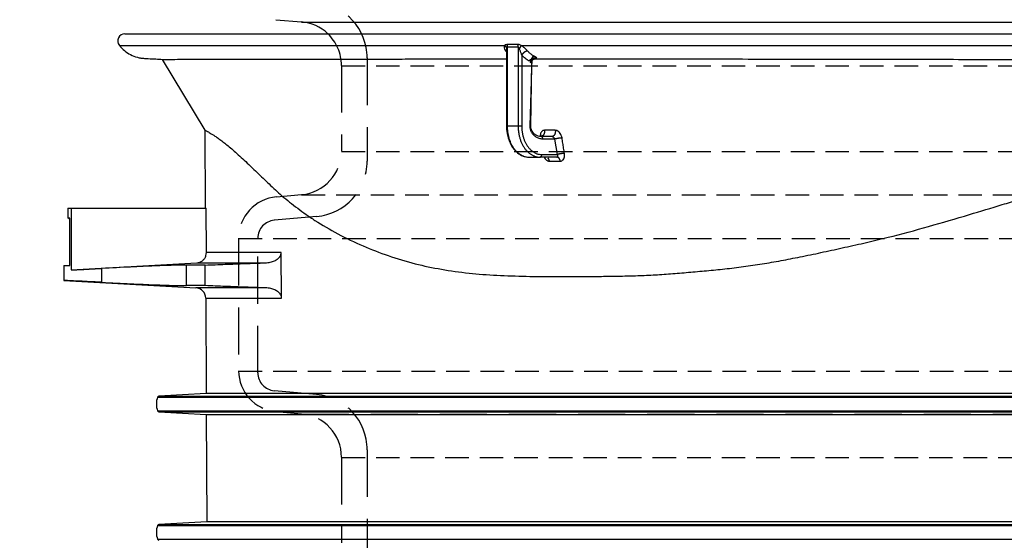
# Model space of a CAD drawing. Header units: millimetres. Extents: x -300186 to 535164, y -28581 to 763383.
# Tile 58 of 256: x 3524 to 3681, y 112496 to 112579. Entities that reach past the tile are written whole.
import ezdxf

# ---------------------------------------------------------------- set-up
doc = ezdxf.new("R2010")
doc.units = ezdxf.units.MM
doc.header["$LTSCALE"] = 10
doc.header["$PDSIZE"] = -4
doc.linetypes.add('HIDDEN1', pattern=[1.1, 0.75, -0.35])
doc.layers.add('CIENKA', color=1, linetype='Continuous')
doc.layers.add('tenká', color=6, linetype='Continuous', lineweight=9)
doc.styles.add('laplan N', font='txt')
doc.styles.add('pivovarska', font='txt')
doc.dimstyles.new('pivovarska_100', dxfattribs={"dimscale": 100, "dimtxt": 2, "dimasz": 1.5, "dimexe": 2, "dimexo": 0, "dimgap": 1, "dimtad": 1, "dimdec": 0, "dimzin": 1, "dimtxsty": 'pivovarska', "dimblk": 'OBLIQUE', "dimcen": 2, "dimclrd": 256, "dimclre": 256, "dimclrt": 256, "dimadec": 0, "dimazin": 0, "dimtfac": 1, "dimtdec": 0, "dimtmove": 1, "dimatfit": 0, "dimfxl": 3, "dimfxlon": 1, "dimlwd": 13, "dimlwe": 13, "dimarcsym": 0})

# ---------------------------------------------------------------- blocks, each defined once
blk = doc.blocks.new('_OBLIQUE')
at = {"color": 0, "linetype": 'ByBlock'}
blk.add_line((-0.5, -0.5), (0.5, 0.5), dxfattribs=at)
blk = doc.blocks.new('*D1080')
at = {"layer": 'Defpoints', "color": 0, "transparency": 16777216}
for p in [(3463.65, 113156.82), (3559.23, 113156.82), (3570.24, 112408.78)]:
    blk.add_point(p, dxfattribs=at)
at = {"layer": 'tenká', "lineweight": 13, "ltscale": 2, "transparency": 16777216}
for p, q in [((3478.65, 113156.82), (3453.65, 113156.82)), ((3463.65, 112408.78), (3463.65, 113156.82)), ((3478.65, 112408.78), (3453.65, 112408.78))]:
    blk.add_line(p, q, dxfattribs=at)
at = {"layer": 'tenká', "lineweight": 13, "transparency": 16777216, "xscale": 7.5, "yscale": 7.5, "zscale": 7.5}
for p, rotation in [((3463.65, 113156.82), 90), ((3463.65, 112408.78), 270)]:
    blk.add_blockref('_OBLIQUE', p, dxfattribs=dict(at, rotation=rotation))
at = {"layer": 'tenká', "transparency": 16777216, "insert": (3453.55, 112782.8), "char_height": 10, "attachment_point": 5, "rotation": 90, "style": 'laplan N'}
blk.add_mtext('H3', dxfattribs=at)

msp = doc.modelspace()

# ---------------------------------------------------------------- linework, layer by layer
at = {"color": 7, "linetype": 'Continuous'}
msp.add_line((3565.17, 112578.712), (3569.247, 112578.356), dxfattribs=at)
at = {"linetype": 'Continuous'}
for p, q in [((3569.247, 112578.3), (3753.932, 112578.3)), ((3541.154, 112576.48), (3753.932, 112576.48)), ((3540.256, 112574.624), (3601.522, 112574.624)), ((3604.17, 112574.624), (3753.932, 112574.624)), ((3601.851, 112573.91), (3601.851, 112561.755)), ((3601.971, 112574.391), (3601.971, 112561.755)), ((3603.707, 112574.391), (3603.707, 112561.755)), ((3604.285, 112573.083), (3604.285, 112561.755)), ((3547.088, 112572.405), (3553.854, 112561.145)), ((3605.611, 112561.755), (3605.948, 112572.645)), ((3605.731, 112561.755), (3605.9, 112571.825)), ((3553.854, 112561.145), (3553.919, 112548.748)), ((3601.851, 112561.755), (3601.971, 112561.755)), ((3603.707, 112561.755), (3601.971, 112561.755)), ((3604.285, 112561.755), (3603.707, 112561.755)), ((3609.055, 112560.119), (3607.367, 112560.119)), ((3609.555, 112559.71), (3607.657, 112559.71)), ((3609.955, 112557.256), (3609.555, 112559.71)), ((3607.467, 112557.256), (3609.955, 112557.256)), ((3605.442, 112556.847), (3607.177, 112556.847)), ((3609.855, 112556.847), (3607.177, 112556.847)), ((3532.053, 112548.748), (3532.599, 112548.748)), ((3532.053, 112548.748), (3532.053, 112547.112)), ((3532.599, 112548.748), (3554.07, 112548.748)), ((3532.599, 112548.748), (3532.599, 112538.89)), ((3554.107, 112541.665), (3554.07, 112548.748)), ((3532.148, 112547.112), (3532.053, 112547.112)), ((3532.351, 112547.112), (3532.148, 112547.112)), ((3532.148, 112547.112), (3532.351, 112546.914)), ((3532.352, 112539.586), (3532.351, 112547.112)), ((3566.01, 112541.665), (3554.107, 112541.665)), ((3566.074, 112534.412), (3566.01, 112541.665)), ((3532.599, 112538.89), (3552.563, 112540.023)), ((3552.563, 112540.023), (3563.472, 112540.023)), ((3531.419, 112539.586), (3531.416, 112537.231)), ((3531.419, 112539.586), (3532.352, 112539.586)), ((3537.432, 112539.136), (3537.432, 112536.926)), ((3553.911, 112539.667), (3550.95, 112539.667)), ((3550.95, 112536.395), (3550.95, 112539.667)), ((3553.911, 112536.395), (3553.911, 112539.667)), ((3531.416, 112537.231), (3552.451, 112536.037)), ((3553.911, 112536.395), (3550.95, 112536.395)), ((3563.534, 112536.037), (3552.451, 112536.037)), ((3553.994, 112534.412), (3554.073, 112519.257)), ((3553.994, 112534.412), (3566.074, 112534.412)), ((3546.33, 112518.666), (3685.596, 112518.666)), ((3554.073, 112519.257), (3546.547, 112518.83)), ((3546.547, 112518.83), (3753.932, 112518.83)), ((3753.932, 112519.257), (3554.073, 112519.257)), ((3546.33, 112516.493), (3753.932, 112516.493)), ((3546.547, 112516.33), (3753.932, 112516.33)), ((3546.547, 112516.33), (3554.091, 112515.901)), ((3554.091, 112515.901), (3753.932, 112515.901)), ((3554.091, 112515.901), (3554.181, 112498.811)), ((3546.33, 112498.214), (3753.932, 112498.214)), ((3554.181, 112498.811), (3546.547, 112498.378)), ((3546.547, 112498.378), (3753.932, 112498.378)), ((3753.932, 112498.811), (3554.181, 112498.811)), ((3546.33, 112496.042), (3753.932, 112496.042))]:
    msp.add_line(p, q, dxfattribs=at)
for points in [[(3601.522, 112574.624), (3601.54, 112574.611, -0.0058717), (3601.557, 112574.598, -0.0058238), (3601.575, 112574.585, -0.0058375), (3601.592, 112574.571, -0.0059504), (3601.608, 112574.556, -0.0060327), (3601.625, 112574.542, -0.0061007), (3601.64, 112574.527, -0.0061678), (3601.656, 112574.511, -0.0062501), (3601.671, 112574.495, -0.0063259), (3601.686, 112574.479, -0.0064059), (3601.7, 112574.463, -0.0064813), (3601.714, 112574.446, -0.0065582), (3601.727, 112574.429, -0.0066412), (3601.739, 112574.412, -0.006731), (3601.752, 112574.394, -0.0067952), (3601.763, 112574.376, -0.0068326), (3601.774, 112574.358, -0.0069666), (3601.785, 112574.34, -0.0071738), (3601.794, 112574.322, -0.0070627), (3601.804, 112574.303, -0.0066834), (3601.812, 112574.285, -0.0074034), (3601.82, 112574.266, -0.0088446), (3601.828, 112574.247, -0.0068797), (3601.834, 112574.228, -0.0025777), (3601.84, 112574.212, -0.0096199), (3601.846, 112574.191, -0.0167805), (3601.853, 112574.158, -0.0084677), (3601.862, 112574.116, -0.0045697)], [(3601.903, 112574.784), (3601.907, 112574.772, -0.0033328), (3601.912, 112574.76, -0.0032902), (3601.916, 112574.748, -0.0032593), (3601.92, 112574.736, -0.0032498), (3601.924, 112574.723, -0.0032329), (3601.927, 112574.711, -0.0032146), (3601.931, 112574.698, -0.0031952), (3601.935, 112574.685, -0.0031799), (3601.938, 112574.673, -0.0031628), (3601.941, 112574.66, -0.003148), (3601.944, 112574.647, -0.0031309), (3601.947, 112574.634, -0.003115), (3601.95, 112574.62, -0.0031019), (3601.952, 112574.607, -0.0030935), (3601.955, 112574.594, -0.0030718), (3601.957, 112574.58, -0.0030407), (3601.959, 112574.567, -0.0030533), (3601.961, 112574.554, -0.0031009), (3601.963, 112574.54, -0.003003), (3601.964, 112574.527, -0.0027979), (3601.966, 112574.513, -0.0030703), (3601.967, 112574.499, -0.003635), (3601.968, 112574.485, -0.0027628), (3601.969, 112574.472, -0.0009764), (3601.97, 112574.46, -0.0038563), (3601.97, 112574.445, -0.0065974), (3601.971, 112574.422, -0.0032354), (3601.971, 112574.391, -0.0017197)], [(3604.17, 112574.624), (3604.166, 112574.611, -0.0035961), (3604.161, 112574.598, -0.0033143), (3604.156, 112574.585, -0.0030895), (3604.15, 112574.571, -0.002944), (3604.145, 112574.556, -0.002788), (3604.138, 112574.542, -0.0026468), (3604.132, 112574.527, -0.0025113), (3604.125, 112574.511, -0.0023994), (3604.118, 112574.495, -0.002289), (3604.11, 112574.479, -0.0021944), (3604.102, 112574.463, -0.0021013), (3604.094, 112574.446, -0.0020208), (3604.085, 112574.429, -0.0019446), (3604.076, 112574.412, -0.0018801), (3604.067, 112574.394, -0.0018106), (3604.058, 112574.376, -0.0017435), (3604.048, 112574.358, -0.0017027), (3604.038, 112574.34, -0.0016843), (3604.028, 112574.322, -0.0015932), (3604.018, 112574.303, -0.0014563), (3604.007, 112574.285, -0.0015591), (3603.996, 112574.266, -0.0017962), (3603.985, 112574.247, -0.0013481), (3603.974, 112574.228, -0.000496), (3603.964, 112574.212, -0.0018214), (3603.951, 112574.191, -0.0030244), (3603.931, 112574.158, -0.0014691), (3603.904, 112574.116, -0.0007803)], [(3601.755, 112573.725), (3601.759, 112573.725, -0.001614), (3601.762, 112573.725, -0.0016129), (3601.765, 112573.725, -0.0016219), (3601.769, 112573.725, -0.0016424), (3601.772, 112573.725, -0.0016589), (3601.775, 112573.725, -0.0016742), (3601.778, 112573.725, -0.0016892), (3601.782, 112573.724, -0.0017062), (3601.785, 112573.724, -0.0017221), (3601.788, 112573.724, -0.0017393), (3601.791, 112573.724, -0.0017549), (3601.795, 112573.723, -0.0017713), (3601.798, 112573.723, -0.001789), (3601.801, 112573.723, -0.00181), (3601.804, 112573.723, -0.0018219), (3601.808, 112573.722, -0.0018281), (3601.811, 112573.722, -0.0018615), (3601.814, 112573.721, -0.0019193), (3601.817, 112573.721, -0.0018802), (3601.82, 112573.72, -0.0017688), (3601.823, 112573.72, -0.001975), (3601.827, 112573.719, -0.0023872), (3601.83, 112573.719, -0.00182), (3601.833, 112573.718, -0.0006068), (3601.836, 112573.718, -0.0026147), (3601.839, 112573.717, -0.0045812), (3601.844, 112573.716, -0.0022563), (3601.851, 112573.714, -0.0011958)], [(3605.218, 112573.725), (3605.19, 112573.724, 0.0136305), (3605.161, 112573.722, 0.0121999), (3605.13, 112573.718, 0.0113435), (3605.099, 112573.712, 0.0111906), (3605.066, 112573.705, 0.0107796), (3605.032, 112573.696, 0.010359), (3604.998, 112573.685, 0.0099179), (3604.962, 112573.672, 0.0096176), (3604.926, 112573.658, 0.0092675), (3604.89, 112573.642, 0.008999), (3604.853, 112573.624, 0.0087084), (3604.816, 112573.604, 0.0084874), (3604.779, 112573.583, 0.0082669), (3604.742, 112573.56, 0.0081032), (3604.706, 112573.536, 0.0079216), (3604.67, 112573.51, 0.0077528), (3604.634, 112573.483, 0.0076915), (3604.599, 112573.455, 0.0077163), (3604.566, 112573.426, 0.0074834), (3604.533, 112573.396, 0.0070274), (3604.502, 112573.366, 0.0075835), (3604.471, 112573.334, 0.008786), (3604.442, 112573.302, 0.007005), (3604.415, 112573.271, 0.0030769), (3604.392, 112573.243, 0.0093573), (3604.365, 112573.208, 0.0162813), (3604.329, 112573.154, 0.0087297), (3604.285, 112573.083, 0.0049216)], [(3606.654, 112572.639), (3606.627, 112572.642, 0.0083756), (3606.6, 112572.644, 0.0082354), (3606.572, 112572.645, 0.0081864), (3606.545, 112572.645, 0.0083038), (3606.517, 112572.645, 0.0083605), (3606.489, 112572.643, 0.0083882), (3606.461, 112572.641, 0.0084065), (3606.434, 112572.637, 0.0084463), (3606.406, 112572.633, 0.008467), (3606.378, 112572.628, 0.008489), (3606.351, 112572.621, 0.0085002), (3606.324, 112572.614, 0.0085123), (3606.297, 112572.606, 0.0085171), (3606.27, 112572.597, 0.0085169), (3606.244, 112572.587, 0.0085143), (3606.218, 112572.576, 0.0085018), (3606.192, 112572.564, 0.0084926), (3606.167, 112572.552, 0.0084698), (3606.143, 112572.538, 0.0084513), (3606.119, 112572.524, 0.0084119), (3606.096, 112572.509, 0.0083937), (3606.073, 112572.494, 0.00836), (3606.051, 112572.478, 0.0083107), (3606.03, 112572.461, 0.0082137), (3606.009, 112572.443, 0.0082608), (3605.989, 112572.425, 0.0082652), (3605.969, 112572.407, 0.0082271), (3605.95, 112572.387, 0.0083332), (3605.932, 112572.367, 0.0083928), (3605.914, 112572.346, 0.008437), (3605.897, 112572.324, 0.0084633), (3605.881, 112572.302, 0.0085079), (3605.865, 112572.279, 0.0085412), (3605.85, 112572.255, 0.0085866), (3605.836, 112572.231, 0.008585), (3605.822, 112572.206, 0.008557), (3605.81, 112572.181, 0.0086354), (3605.798, 112572.156, 0.0088045), (3605.787, 112572.13, 0.0085752), (3605.778, 112572.104, 0.0080401), (3605.769, 112572.078, 0.0088041), (3605.761, 112572.051, 0.0103793), (3605.754, 112572.023, 0.0079866), (3605.748, 112571.997, 0.0030142), (3605.743, 112571.973, 0.0109848), (3605.739, 112571.943, 0.0187538), (3605.735, 112571.896, 0.0093212), (3605.731, 112571.835, 0.0049945)], [(3606.374, 112572.838), (3606.347, 112572.838, 0.0042783), (3606.319, 112572.837, 0.0041884), (3606.292, 112572.836, 0.0042734), (3606.265, 112572.834, 0.0046312), (3606.238, 112572.832, 0.0049495), (3606.211, 112572.829, 0.0052762), (3606.185, 112572.826, 0.0056505), (3606.159, 112572.822, 0.0061272), (3606.135, 112572.817, 0.0066651), (3606.111, 112572.812, 0.0073032), (3606.088, 112572.807, 0.0080565), (3606.067, 112572.801, 0.0089477), (3606.046, 112572.795, 0.010043), (3606.028, 112572.788, 0.0113413), (3606.01, 112572.78, 0.0129273), (3605.994, 112572.773, 0.0147282), (3605.98, 112572.765, 0.0172035), (3605.968, 112572.756, 0.020292), (3605.957, 112572.748, 0.0233254), (3605.948, 112572.739, 0.0255022), (3605.94, 112572.73, 0.0318856), (3605.935, 112572.72, 0.0424627), (3605.931, 112572.71, 0.0375758), (3605.929, 112572.701, 0.0170772), (3605.928, 112572.693, 0.0524282), (3605.929, 112572.682, 0.0834758), (3605.936, 112572.666, 0.0362506), (3605.948, 112572.645, 0.0179404)], [(3601.971, 112561.755), (3601.975, 112561.521, 0.0090556), (3601.987, 112561.284, 0.0086182), (3602.008, 112561.044, 0.0085297), (3602.037, 112560.801, 0.0089529), (3602.076, 112560.557, 0.0092167), (3602.124, 112560.313, 0.0094449), (3602.182, 112560.069, 0.0096688), (3602.25, 112559.828, 0.0099982), (3602.328, 112559.589, 0.0102982), (3602.415, 112559.355, 0.0106534), (3602.511, 112559.126, 0.0110017), (3602.617, 112558.903, 0.0113983), (3602.733, 112558.688, 0.0118139), (3602.856, 112558.481, 0.0122688), (3602.988, 112558.284, 0.0127101), (3603.127, 112558.098, 0.0131138), (3603.273, 112557.923, 0.0137032), (3603.425, 112557.76, 0.0144072), (3603.583, 112557.611, 0.0146141), (3603.745, 112557.474, 0.0142398), (3603.909, 112557.351, 0.0158849), (3604.079, 112557.241, 0.0189688), (3604.255, 112557.145, 0.0155015), (3604.422, 112557.063, 0.0068901), (3604.574, 112556.997, 0.0210464), (3604.767, 112556.94, 0.0367383), (3605.061, 112556.89, 0.019329), (3605.442, 112556.847, 0.010713)], [(3603.707, 112561.755), (3603.71, 112561.521, 0.0090558), (3603.723, 112561.284, 0.0086184), (3603.743, 112561.044, 0.0085299), (3603.773, 112560.801, 0.0089531), (3603.812, 112560.557, 0.0092169), (3603.86, 112560.313, 0.0094451), (3603.918, 112560.069, 0.009669), (3603.985, 112559.828, 0.0099984), (3604.063, 112559.589, 0.0102984), (3604.15, 112559.355, 0.0106535), (3604.247, 112559.126, 0.0110018), (3604.353, 112558.903, 0.0113984), (3604.468, 112558.688, 0.011814), (3604.592, 112558.481, 0.0122689), (3604.723, 112558.284, 0.0127101), (3604.862, 112558.098, 0.0131138), (3605.008, 112557.923, 0.0137032), (3605.161, 112557.76, 0.0144071), (3605.318, 112557.611, 0.014614), (3605.48, 112557.474, 0.0142396), (3605.645, 112557.351, 0.0158847), (3605.815, 112557.241, 0.0189685), (3605.991, 112557.145, 0.0155012), (3606.158, 112557.063, 0.00689), (3606.31, 112556.997, 0.0210459), (3606.503, 112556.94, 0.0367374), (3606.796, 112556.89, 0.0193285), (3607.177, 112556.847, 0.0107127)], [(3604.285, 112561.755), (3604.289, 112561.541, 0.0090557), (3604.3, 112561.323, 0.0086182), (3604.319, 112561.103, 0.0085297), (3604.346, 112560.881, 0.0089529), (3604.381, 112560.657, 0.0092167), (3604.426, 112560.433, 0.0094449), (3604.479, 112560.21, 0.0096689), (3604.541, 112559.988, 0.0099982), (3604.612, 112559.77, 0.0102983), (3604.692, 112559.555, 0.0106534), (3604.78, 112559.345, 0.0110017), (3604.877, 112559.14, 0.0113983), (3604.983, 112558.943, 0.011814), (3605.096, 112558.754, 0.0122688), (3605.217, 112558.574, 0.0127101), (3605.345, 112558.403, 0.0131138), (3605.478, 112558.243, 0.0137032), (3605.618, 112558.093, 0.0144071), (3605.763, 112557.956, 0.0146141), (3605.911, 112557.83, 0.0142397), (3606.062, 112557.718, 0.0158848), (3606.217, 112557.617, 0.0189687), (3606.379, 112557.529, 0.0155015), (3606.532, 112557.454, 0.0068901), (3606.671, 112557.393, 0.0210463), (3606.848, 112557.342, 0.0367381), (3607.117, 112557.296, 0.0193289), (3607.467, 112557.256, 0.010713)], [(3605.731, 112561.755), (3605.731, 112561.755, -0.0090261), (3605.731, 112561.755, -0.0007663), (3605.73, 112561.755, -0.000264), (3605.729, 112561.755, -0.0001372), (3605.728, 112561.755, -0.0000821), (3605.726, 112561.755, -0.0000553), (3605.725, 112561.755, -0.0000394), (3605.722, 112561.755, -0.0000298), (3605.72, 112561.755, -0.0000231), (3605.717, 112561.755, -0.0000187), (3605.715, 112561.755, -0.0000153), (3605.711, 112561.755, -0.0000128), (3605.708, 112561.755, -0.0000109), (3605.704, 112561.755, -0.0000094), (3605.7, 112561.755, -0.0000081), (3605.696, 112561.755, -0.0000071), (3605.691, 112561.755, -0.0000064), (3605.686, 112561.755, -0.0000058), (3605.681, 112561.755, -0.0000051), (3605.676, 112561.755, -0.0000043), (3605.671, 112561.755, -0.0000044), (3605.665, 112561.755, -0.0000047), (3605.659, 112561.755, -0.0000033), (3605.653, 112561.755, -0.0000011), (3605.647, 112561.755, -0.0000041), (3605.64, 112561.755, -0.0000062), (3605.628, 112561.755, -0.0000028), (3605.611, 112561.755, -0.0000014)], [(3607.885, 112561.121), (3607.889, 112561.093, -0.0064604), (3607.892, 112561.065, -0.0062975), (3607.895, 112561.036, -0.0062209), (3607.897, 112561.007, -0.0062941), (3607.898, 112560.978, -0.0063217), (3607.899, 112560.949, -0.0063334), (3607.899, 112560.919, -0.0063446), (3607.898, 112560.89, -0.0063819), (3607.896, 112560.86, -0.0064115), (3607.894, 112560.83, -0.00645), (3607.891, 112560.801, -0.0064889), (3607.887, 112560.771, -0.0065357), (3607.882, 112560.742, -0.0065867), (3607.876, 112560.713, -0.00664), (3607.87, 112560.684, -0.0067024), (3607.863, 112560.656, -0.006762), (3607.855, 112560.629, -0.0068364), (3607.847, 112560.601, -0.0069036), (3607.838, 112560.575, -0.0069873), (3607.828, 112560.548, -0.0070556), (3607.818, 112560.523, -0.0071561), (3607.807, 112560.498, -0.0072444), (3607.796, 112560.474, -0.0073323), (3607.784, 112560.45, -0.0073745), (3607.772, 112560.428, -0.0075579), (3607.759, 112560.406, -0.0076851), (3607.745, 112560.384, -0.0078049), (3607.731, 112560.363, -0.008099), (3607.717, 112560.343, -0.0083641), (3607.701, 112560.323, -0.0086164), (3607.685, 112560.304, -0.00887), (3607.669, 112560.286, -0.0091487), (3607.652, 112560.268, -0.0094339), (3607.635, 112560.252, -0.009734), (3607.617, 112560.236, -0.0099981), (3607.598, 112560.221, -0.010225), (3607.58, 112560.207, -0.0105915), (3607.561, 112560.194, -0.0110696), (3607.542, 112560.182, -0.0110586), (3607.522, 112560.171, -0.0106033), (3607.502, 112560.162, -0.0118525), (3607.482, 112560.153, -0.0142728), (3607.462, 112560.145, -0.0112392), (3607.442, 112560.138, -0.0043315), (3607.424, 112560.133, -0.0157199), (3607.401, 112560.128, -0.0274803), (3607.366, 112560.124, -0.0138889), (3607.321, 112560.121, -0.0074849)], [(3609.612, 112561.12), (3609.616, 112561.092, -0.0064361), (3609.62, 112561.064, -0.0062745), (3609.623, 112561.036, -0.0061989), (3609.625, 112561.007, -0.0062726), (3609.626, 112560.977, -0.006301), (3609.627, 112560.948, -0.0063134), (3609.627, 112560.919, -0.0063255), (3609.626, 112560.889, -0.0063637), (3609.625, 112560.859, -0.0063944), (3609.623, 112560.83, -0.0064338), (3609.62, 112560.8, -0.0064737), (3609.616, 112560.771, -0.0065216), (3609.611, 112560.742, -0.0065738), (3609.606, 112560.713, -0.0066283), (3609.6, 112560.684, -0.0066919), (3609.593, 112560.656, -0.0067528), (3609.586, 112560.628, -0.0068286), (3609.577, 112560.601, -0.0068973), (3609.569, 112560.574, -0.0069824), (3609.559, 112560.548, -0.0070522), (3609.549, 112560.523, -0.0071544), (3609.539, 112560.498, -0.0072447), (3609.527, 112560.474, -0.0073339), (3609.516, 112560.45, -0.0073766), (3609.503, 112560.428, -0.0075678), (3609.491, 112560.406, -0.0077096), (3609.477, 112560.384, -0.007834), (3609.463, 112560.363, -0.0081266), (3609.449, 112560.343, -0.0083906), (3609.434, 112560.323, -0.008642), (3609.418, 112560.304, -0.0088942), (3609.402, 112560.286, -0.0091712), (3609.385, 112560.268, -0.0094542), (3609.368, 112560.251, -0.0097519), (3609.35, 112560.236, -0.0100131), (3609.332, 112560.221, -0.0102368), (3609.313, 112560.207, -0.0105997), (3609.294, 112560.194, -0.0110738), (3609.275, 112560.182, -0.0110582), (3609.256, 112560.171, -0.0105988), (3609.236, 112560.161, -0.0118426), (3609.216, 112560.152, -0.0142544), (3609.196, 112560.144, -0.0112192), (3609.176, 112560.137, -0.0043225), (3609.158, 112560.132, -0.0156843), (3609.136, 112560.127, -0.0273985), (3609.101, 112560.123, -0.0138397), (3609.055, 112560.119, -0.0074566)], [(3607.657, 112559.71), (3607.656, 112559.729, 0.0090555), (3607.655, 112559.749, 0.0086182), (3607.653, 112559.769, 0.0085298), (3607.651, 112559.789, 0.0089532), (3607.648, 112559.81, 0.0092171), (3607.644, 112559.83, 0.0094455), (3607.639, 112559.85, 0.0096696), (3607.633, 112559.871, 0.0099992), (3607.627, 112559.89, 0.0102994), (3607.62, 112559.91, 0.0106547), (3607.612, 112559.929, 0.0110032), (3607.603, 112559.948, 0.0114), (3607.593, 112559.966, 0.0118159), (3607.583, 112559.983, 0.012271), (3607.572, 112559.999, 0.0127125), (3607.56, 112560.015, 0.0131164), (3607.548, 112560.029, 0.013706), (3607.535, 112560.043, 0.0144102), (3607.522, 112560.055, 0.0146172), (3607.509, 112560.067, 0.0142428), (3607.495, 112560.077, 0.0158881), (3607.481, 112560.086, 0.0189725), (3607.466, 112560.094, 0.0155044), (3607.452, 112560.101, 0.0068913), (3607.44, 112560.106, 0.0210499), (3607.424, 112560.111, 0.036743), (3607.399, 112560.115, 0.0193307), (3607.367, 112560.119, 0.0107137)], [(3607.496, 112560.119), (3607.494, 112560.125, -0.0044427), (3607.492, 112560.13, -0.0047917), (3607.491, 112560.135, -0.0050608), (3607.489, 112560.141, -0.0051732), (3607.488, 112560.146, -0.0053487), (3607.487, 112560.151, -0.005525), (3607.486, 112560.155, -0.0057232), (3607.485, 112560.16, -0.0058687), (3607.485, 112560.165, -0.006047), (3607.484, 112560.169, -0.0061785), (3607.484, 112560.173, -0.0063378), (3607.483, 112560.178, -0.0064386), (3607.483, 112560.182, -0.0065659), (3607.483, 112560.186, -0.006628), (3607.483, 112560.19, -0.0067139), (3607.483, 112560.193, -0.0067269), (3607.483, 112560.197, -0.0067616), (3607.484, 112560.201, -0.0067175), (3607.484, 112560.204, -0.0066937), (3607.485, 112560.208, -0.0065867), (3607.485, 112560.211, -0.0064998), (3607.486, 112560.214, -0.0063275), (3607.487, 112560.218, -0.0061765), (3607.487, 112560.221, -0.00594), (3607.488, 112560.224, -0.0057275), (3607.489, 112560.227, -0.005431), (3607.49, 112560.23, -0.0051625), (3607.491, 112560.233, -0.0048134), (3607.492, 112560.236, -0.0044953), (3607.493, 112560.239, -0.0040978), (3607.495, 112560.242, -0.0037429), (3607.496, 112560.244, -0.0033212), (3607.497, 112560.247, -0.0029173), (3607.498, 112560.25, -0.0024141), (3607.499, 112560.252, -0.0020753), (3607.501, 112560.255, -0.0018144), (3607.502, 112560.258, -0.0017511), (3607.503, 112560.26, -0.0018603), (3607.504, 112560.263, -0.0018454), (3607.506, 112560.266, -0.0017296), (3607.507, 112560.268, -0.001929), (3607.508, 112560.271, -0.0023375), (3607.51, 112560.273, -0.0017942), (3607.511, 112560.276, -0.0006101), (3607.512, 112560.278, -0.0025727), (3607.514, 112560.281, -0.0045274), (3607.516, 112560.285, -0.0022481), (3607.52, 112560.29, -0.001198)], [(3607.487, 112560.191), (3607.489, 112560.193, 0.002399), (3607.49, 112560.196, 0.0023881), (3607.491, 112560.198, 0.0023752), (3607.492, 112560.2, 0.0023618), (3607.493, 112560.202, 0.0023486), (3607.494, 112560.205, 0.002336), (3607.495, 112560.207, 0.0023231), (3607.496, 112560.209, 0.0023107), (3607.497, 112560.212, 0.0022981), (3607.498, 112560.214, 0.002286), (3607.499, 112560.216, 0.0022737), (3607.5, 112560.219, 0.0022618), (3607.501, 112560.221, 0.0022498), (3607.502, 112560.223, 0.0022383), (3607.503, 112560.226, 0.0022266), (3607.504, 112560.228, 0.0022155), (3607.505, 112560.231, 0.0022041), (3607.506, 112560.233, 0.0021931), (3607.507, 112560.236, 0.0021822), (3607.507, 112560.238, 0.002172), (3607.508, 112560.241, 0.0021609), (3607.509, 112560.243, 0.0021497), (3607.51, 112560.246, 0.0021409), (3607.511, 112560.248, 0.0021348), (3607.511, 112560.251, 0.0021196), (3607.512, 112560.253, 0.0020973), (3607.513, 112560.256, 0.0021058), (3607.513, 112560.258, 0.0021389), (3607.514, 112560.261, 0.0020691), (3607.515, 112560.264, 0.0019245), (3607.515, 112560.266, 0.0021149), (3607.516, 112560.269, 0.0025087), (3607.516, 112560.272, 0.0018963), (3607.517, 112560.274, 0.0006512), (3607.517, 112560.276, 0.0026606), (3607.518, 112560.279, 0.0045449), (3607.519, 112560.284, 0.0022089), (3607.52, 112560.29, 0.0011672)], [(3610.686, 112559.893), (3610.657, 112559.892, 0.0037726), (3610.627, 112559.892, 0.0032953), (3610.596, 112559.891, 0.0030068), (3610.563, 112559.889, 0.0029245), (3610.528, 112559.887, 0.0027882), (3610.491, 112559.884, 0.002663), (3610.453, 112559.881, 0.0025423), (3610.414, 112559.877, 0.0024655), (3610.374, 112559.873, 0.0023827), (3610.333, 112559.869, 0.0023255), (3610.29, 112559.864, 0.0022676), (3610.247, 112559.858, 0.0022306), (3610.204, 112559.852, 0.0021981), (3610.16, 112559.845, 0.0021825), (3610.116, 112559.838, 0.0021663), (3610.072, 112559.831, 0.0021545), (3610.028, 112559.824, 0.0021774), (3609.985, 112559.816, 0.0022276), (3609.943, 112559.807, 0.0022086), (3609.901, 112559.799, 0.0021197), (3609.86, 112559.79, 0.0023442), (3609.82, 112559.781, 0.0027964), (3609.781, 112559.772, 0.002303), (3609.744, 112559.763, 0.0010299), (3609.712, 112559.755, 0.003204), (3609.675, 112559.745, 0.0059457), (3609.622, 112559.73, 0.0034059), (3609.555, 112559.71, 0.001989)], [(3607.177, 112556.847), (3607.186, 112556.847, 0.0110462), (3607.195, 112556.847, 0.0108682), (3607.204, 112556.848, 0.0107712), (3607.213, 112556.85, 0.0108427), (3607.222, 112556.852, 0.0108219), (3607.231, 112556.854, 0.0107522), (3607.24, 112556.856, 0.0106497), (3607.249, 112556.859, 0.0105585), (3607.258, 112556.863, 0.0104255), (3607.267, 112556.867, 0.0102867), (3607.275, 112556.871, 0.0101186), (3607.284, 112556.875, 0.0099495), (3607.292, 112556.88, 0.0097585), (3607.301, 112556.886, 0.0095656), (3607.309, 112556.891, 0.0093592), (3607.317, 112556.898, 0.009151), (3607.325, 112556.904, 0.0089381), (3607.333, 112556.911, 0.0087238), (3607.34, 112556.918, 0.0085085), (3607.348, 112556.925, 0.0082884), (3607.355, 112556.933, 0.0080843), (3607.362, 112556.941, 0.0078814), (3607.369, 112556.949, 0.0076655), (3607.376, 112556.958, 0.0074282), (3607.382, 112556.966, 0.007306), (3607.388, 112556.975, 0.0071649), (3607.394, 112556.985, 0.0069905), (3607.4, 112556.994, 0.006929), (3607.406, 112557.004, 0.0068323), (3607.411, 112557.015, 0.0067352), (3607.416, 112557.025, 0.0066259), (3607.421, 112557.036, 0.0065393), (3607.426, 112557.047, 0.0064475), (3607.431, 112557.058, 0.0063745), (3607.435, 112557.07, 0.0062699), (3607.439, 112557.081, 0.0061572), (3607.443, 112557.093, 0.0061256), (3607.446, 112557.105, 0.006166), (3607.45, 112557.117, 0.0059288), (3607.453, 112557.13, 0.0054978), (3607.455, 112557.142, 0.0059675), (3607.458, 112557.155, 0.006976), (3607.46, 112557.168, 0.0053083), (3607.462, 112557.18, 0.0019694), (3607.463, 112557.191, 0.007268), (3607.464, 112557.205, 0.0123), (3607.466, 112557.227, 0.0060642), (3607.467, 112557.256, 0.0032386)], [(3611.086, 112557.439), (3611.058, 112557.438, 0.0037716), (3611.028, 112557.438, 0.0032944), (3610.996, 112557.436, 0.0030059), (3610.963, 112557.435, 0.0029238), (3610.928, 112557.433, 0.0027875), (3610.892, 112557.43, 0.0026625), (3610.854, 112557.427, 0.0025418), (3610.815, 112557.423, 0.0024651), (3610.774, 112557.419, 0.0023823), (3610.733, 112557.415, 0.0023252), (3610.691, 112557.409, 0.0022674), (3610.648, 112557.404, 0.0022305), (3610.604, 112557.398, 0.002198), (3610.56, 112557.391, 0.0021825), (3610.516, 112557.384, 0.0021663), (3610.472, 112557.377, 0.0021547), (3610.429, 112557.369, 0.0021776), (3610.385, 112557.361, 0.0022279), (3610.343, 112557.353, 0.002209), (3610.301, 112557.345, 0.0021202), (3610.26, 112557.336, 0.0023448), (3610.22, 112557.327, 0.0027973), (3610.181, 112557.318, 0.0023039), (3610.144, 112557.309, 0.0010304), (3610.112, 112557.301, 0.0032055), (3610.075, 112557.291, 0.0059491), (3610.022, 112557.276, 0.0034083), (3609.955, 112557.256, 0.0019906)], [(3608.686, 112556.213), (3608.683, 112556.229, 0.0038913), (3608.68, 112556.246, 0.0038271), (3608.676, 112556.263, 0.0038272), (3608.673, 112556.279, 0.0039118), (3608.669, 112556.296, 0.0039679), (3608.664, 112556.312, 0.0040166), (3608.66, 112556.329, 0.0040624), (3608.655, 112556.345, 0.0041245), (3608.65, 112556.362, 0.0041782), (3608.645, 112556.378, 0.0042417), (3608.639, 112556.394, 0.0042975), (3608.633, 112556.411, 0.0043621), (3608.627, 112556.427, 0.0044265), (3608.62, 112556.443, 0.0045052), (3608.613, 112556.458, 0.0045592), (3608.606, 112556.474, 0.0046037), (3608.599, 112556.489, 0.0047148), (3608.591, 112556.505, 0.0048922), (3608.583, 112556.52, 0.0048255), (3608.575, 112556.535, 0.0045733), (3608.567, 112556.549, 0.0051326), (3608.558, 112556.564, 0.0062409), (3608.549, 112556.578, 0.0048127), (3608.54, 112556.592, 0.0016511), (3608.532, 112556.604, 0.0069398), (3608.521, 112556.619, 0.0123352), (3608.503, 112556.641, 0.0061858), (3608.48, 112556.669, 0.0033049)], [(3610.413, 112556.212), (3610.407, 112556.245, 0.0079626), (3610.4, 112556.279, 0.0077569), (3610.392, 112556.312, 0.0077731), (3610.383, 112556.345, 0.0081337), (3610.373, 112556.378, 0.0083971), (3610.362, 112556.41, 0.0086308), (3610.349, 112556.442, 0.0088688), (3610.336, 112556.474, 0.0091758), (3610.321, 112556.504, 0.0094695), (3610.305, 112556.534, 0.0097954), (3610.289, 112556.564, 0.010121), (3610.271, 112556.592, 0.0104726), (3610.252, 112556.619, 0.0108434), (3610.233, 112556.644, 0.0112369), (3610.212, 112556.669, 0.0116089), (3610.191, 112556.692, 0.0119357), (3610.169, 112556.713, 0.0124301), (3610.146, 112556.733, 0.0130337), (3610.123, 112556.752, 0.0131361), (3610.1, 112556.769, 0.0127089), (3610.076, 112556.784, 0.0141802), (3610.051, 112556.797, 0.0169811), (3610.026, 112556.809, 0.0136543), (3610.002, 112556.819, 0.0057296), (3609.98, 112556.828, 0.0187497), (3609.953, 112556.835, 0.0327224), (3609.91, 112556.841, 0.0169077), (3609.855, 112556.847, 0.0092584)]]:
    msp.add_lwpolyline(points, format="xyb", dxfattribs=at)
at = {"color": 7, "linetype": 'Continuous'}
msp.add_arc((3568.641, 112571.429), 6.954, 46.59162, 85, dxfattribs=at)
at = {"linetype": 'Continuous'}
for centre, radius, start, end in [((3541.154, 112575.335), 1.145, 90, 218.38255), ((3552.358, 112534.403), 1.636, 0.3, 86.75), ((3549.416, 112517.58), 3.272, 160.60863, 199.39137), ((3546.561, 112518.585), 0.245, 93.25, 160.60863), ((3546.561, 112516.575), 0.245, 199.39137, 266.75), ((3549.416, 112497.128), 3.272, 160.60863, 199.39137), ((3546.561, 112498.133), 0.245, 93.25, 160.60863), ((3546.561, 112496.123), 0.245, 199.39137, 266.75)]:
    msp.add_arc(centre, radius, start, end, dxfattribs=at)
for points, knots in [([(3540.256, 112574.624), (3540.497, 112574.32), (3541.043, 112573.764), (3542.019, 112573.12), (3542.927, 112572.768), (3543.686, 112572.603), (3544.469, 112572.532), (3545.457, 112572.495), (3546.398, 112572.442), (3546.942, 112572.413), (3547.088, 112572.405)], [0.0675317, 0.0675317, 0.0675317, 0.0675317, 0.20359809, 0.33966448, 0.47573087, 0.54376407, 0.61179727, 0.75141349, 0.89102972, 0.94255736, 0.94255736, 0.94255736, 0.94255736]), ([(3601.522, 112574.624), (3601.486, 112574.551), (3601.452, 112574.382), (3601.525, 112574.04), (3601.664, 112573.83), (3601.755, 112573.725)], [0, 0, 0, 0, 0.3333333, 0.6666667, 1, 1, 1, 1]), ([(3601.522, 112574.624), (3601.555, 112574.66), (3601.631, 112574.723), (3601.768, 112574.771), (3601.857, 112574.784), (3601.903, 112574.784)], [0, 0, 0, 0, 0.3333333, 0.6666667, 1, 1, 1, 1]), ([(3603.632, 112574.784), (3603.44, 112574.782), (3603.055, 112574.78), (3602.478, 112574.78), (3602.094, 112574.782), (3601.903, 112574.784)], [0, 0, 0, 0, 0.3333333, 0.6666667, 1, 1, 1, 1]), ([(3604.17, 112574.624), (3604.096, 112574.66), (3603.959, 112574.722), (3603.78, 112574.771), (3603.679, 112574.784), (3603.632, 112574.784)], [0, 0, 0, 0, 0.3333333, 0.6666667, 1, 1, 1, 1]), ([(3605.218, 112573.725), (3605.119, 112573.833), (3604.91, 112574.047), (3604.518, 112574.384), (3604.288, 112574.552), (3604.17, 112574.624)], [0, 0, 0, 0, 0.3333333, 0.6666667, 1, 1, 1, 1]), ([(3601.862, 112574.116), (3601.856, 112574.063), (3601.852, 112573.995), (3601.851, 112573.921), (3601.851, 112573.91)], [0, 0, 0, 0, 0.2, 0.23286172, 0.23286172, 0.23286172, 0.23286172]), ([(3601.971, 112574.391), (3601.951, 112574.391), (3601.917, 112574.36), (3601.88, 112574.245), (3601.867, 112574.161), (3601.862, 112574.116)], [0, 0, 0, 0, 0.3333333, 0.6666667, 1, 1, 1, 1]), ([(3603.904, 112574.116), (3603.882, 112574.161), (3603.841, 112574.245), (3603.769, 112574.36), (3603.727, 112574.391), (3603.707, 112574.391)], [0, 0, 0, 0, 0.3333333, 0.6666667, 1, 1, 1, 1]), ([(3606.374, 112572.838), (3606.233, 112572.906), (3605.959, 112573.063), (3605.574, 112573.358), (3605.333, 112573.597), (3605.218, 112573.725)], [0, 0, 0, 0, 0.3333333, 0.6666667, 1, 1, 1, 1]), ([(3547.088, 112572.405), (3547.088, 112572.405), (3547.4, 112572.404), (3549.367, 112572.404), (3553.274, 112572.412), (3557.801, 112572.425), (3562.773, 112572.436), (3567.777, 112572.44), (3573.125, 112572.443), (3578.218, 112572.448), (3582.734, 112572.454), (3586.788, 112572.46), (3590.509, 112572.465), (3593.99, 112572.467), (3597.313, 112572.467), (3599.901, 112572.466), (3601.41, 112572.465), (3601.851, 112572.465)], [0, 0, 0, 0, 0.01886917, 0.05660751, 0.08491126, 0.11321501, 0.14151877, 0.16982252, 0.19812627, 0.22643003, 0.25473378, 0.28303753, 0.31134129, 0.33964504, 0.3679488, 0.39625255, 0.40796974, 0.40796974, 0.40796974, 0.40796974]), ([(3605.9, 112571.825), (3605.731, 112571.849), (3605.722, 112571.884), (3605.679, 112571.964), (3605.636, 112572.029), (3605.948, 112572.645)], [0, 0, 0, 0, 0.3333333, 0.6666667, 1, 1, 1, 1]), ([(3605.743, 112571.833), (3605.748, 112571.866), (3605.774, 112571.972), (3605.846, 112572.126), (3605.967, 112572.274), (3606.109, 112572.381), (3606.263, 112572.452), (3606.413, 112572.486), (3606.507, 112572.49), (3606.352, 112572.471)], [0.0808049, 0.0808049, 0.0808049, 0.0808049, 0.14285714, 0.28571429, 0.42857143, 0.57142857, 0.71428571, 0.85714286, 0.97372851, 0.97372851, 0.97372851, 0.97372851]), ([(3606.323, 112572.464), (3606.515, 112572.464), (3607.967, 112572.464), (3610.581, 112572.467), (3614.107, 112572.476), (3617.826, 112572.484), (3623.05, 112572.489), (3629.972, 112572.484), (3640.014, 112572.456), (3650.923, 112572.431), (3660.436, 112572.415), (3671.815, 112572.405), (3685.412, 112572.401), (3700.867, 112572.401), (3717.927, 112572.403), (3734.052, 112572.405), (3746.05, 112572.405), (3751.964, 112572.405), (3753.932, 112572.405)], [0.44768057, 0.44768057, 0.44768057, 0.44768057, 0.45286006, 0.4870563, 0.52125255, 0.5554488, 0.58964504, 0.65803753, 0.72643003, 0.76062627, 0.79482252, 0.82901877, 0.86321501, 0.89741126, 0.93160751, 0.96580375, 0.98860125, 1, 1, 1, 1]), ([(3606.352, 112572.471), (3606.574, 112572.499), (3606.576, 112572.518), (3606.588, 112572.556), (3606.627, 112572.602), (3606.654, 112572.639)], [0, 0, 0, 0, 0.3333333, 0.6666667, 1, 1, 1, 1]), ([(3606.654, 112572.639), (3606.662, 112572.651), (3606.651, 112572.68), (3606.548, 112572.751), (3606.44, 112572.807), (3606.374, 112572.838)], [0, 0, 0, 0, 0.3333333, 0.6666667, 1, 1, 1, 1]), ([(3553.854, 112561.145), (3553.854, 112561.145), (3553.926, 112561.124), (3554.271, 112560.932), (3554.746, 112560.664), (3555.252, 112560.342), (3555.703, 112560.04), (3556.234, 112559.661), (3556.856, 112559.191), (3557.549, 112558.65), (3558.322, 112558.003), (3559.176, 112557.236), (3560.111, 112556.372), (3561.122, 112555.421), (3562.129, 112554.461), (3563.117, 112553.496), (3564.07, 112552.576), (3565.072, 112551.637), (3566.161, 112550.665), (3567.343, 112549.691), (3568.623, 112548.699), (3569.966, 112547.721), (3572.037, 112546.321), (3574.98, 112544.591), (3578.881, 112542.726), (3583.002, 112541.125), (3587.162, 112539.863), (3591.46, 112538.962), (3595.797, 112538.346), (3600.304, 112538.017), (3604.919, 112537.873), (3608.907, 112537.836), (3612.158, 112537.842), (3614.681, 112537.861), (3617.29, 112537.878), (3619.987, 112537.918), (3622.731, 112537.98), (3625.511, 112538.097), (3628.321, 112538.309), (3631.161, 112538.552), (3634.046, 112538.794), (3636.965, 112539.093), (3639.916, 112539.468), (3642.901, 112539.91), (3645.911, 112540.445), (3649.046, 112541.063), (3652.309, 112541.742), (3655.7, 112542.497), (3659.124, 112543.264), (3663.556, 112544.31), (3669.004, 112545.789), (3675.063, 112547.571), (3679.861, 112549.017), (3683.356, 112550.099), (3685.996, 112550.936), (3688.653, 112551.813), (3691.333, 112552.699), (3694.023, 112553.569), (3697.536, 112554.673), (3701.898, 112555.926), (3707.004, 112557.211), (3712.025, 112558.223), (3716.786, 112559.002), (3721.408, 112559.605), (3725.856, 112560.066), (3730.274, 112560.425), (3734.762, 112560.701), (3739.338, 112560.907), (3744.114, 112561.046), (3748.976, 112561.139), (3752.285, 112561.145), (3753.932, 112561.145)], [0, 0, 0, 0, 0.00821318, 0.01633559, 0.02481487, 0.02901646, 0.03319325, 0.03785421, 0.04250871, 0.04720133, 0.05193571, 0.0567717, 0.06165122, 0.0665743, 0.07153959, 0.07545124, 0.07938631, 0.08334192, 0.08731448, 0.09170044, 0.09610408, 0.10052479, 0.10496132, 0.11567758, 0.12647204, 0.13634297, 0.14626612, 0.15524148, 0.16425622, 0.17292537, 0.18162925, 0.19014643, 0.1944143, 0.19868745, 0.20316045, 0.20763776, 0.21211823, 0.21660164, 0.22104224, 0.22548524, 0.22992907, 0.23437379, 0.23881988, 0.24326716, 0.24771616, 0.25216614, 0.25704377, 0.26191949, 0.26679107, 0.27165895, 0.2806902, 0.28970767, 0.29686712, 0.30044005, 0.30400884, 0.30764146, 0.31126733, 0.31488335, 0.31848822, 0.32533938, 0.33213662, 0.3383813, 0.34457916, 0.35017427, 0.35573288, 0.36116647, 0.36656515, 0.37231562, 0.37802541, 0.38411637, 0.39015918, 0.39015918, 0.39015918, 0.39015918]), ([(3601.851, 112561.755), (3601.851, 112561.676), (3601.861, 112561.191), (3602.068, 112559.511), (3603.239, 112557.436), (3604.793, 112556.846), (3605.442, 112556.847)], [0, 0, 0, 0, 0.0310129, 0.1916045, 0.6655732, 1, 1, 1, 1]), ([(3607.657, 112559.71), (3607.444, 112559.71), (3607.049, 112559.774), (3606.543, 112560.012), (3606.133, 112560.357), (3605.827, 112560.793), (3605.651, 112561.266), (3605.612, 112561.59), (3605.611, 112561.755)], [0, 0, 0, 0, 0.1666667, 0.3333333, 0.5, 0.6666667, 0.8333333, 1, 1, 1, 1]), ([(3607.367, 112560.119), (3607.199, 112560.119), (3606.881, 112560.17), (3606.476, 112560.36), (3606.148, 112560.636), (3605.904, 112560.985), (3605.763, 112561.362), (3605.731, 112561.625), (3605.731, 112561.755)], [0, 0, 0, 0, 0.1666667, 0.3333333, 0.5, 0.6666667, 0.8333333, 1, 1, 1, 1]), ([(3607.885, 112561.121), (3607.792, 112561.12), (3607.627, 112561.083), (3607.415, 112560.907), (3607.272, 112560.646), (3607.215, 112560.366), (3607.209, 112560.183), (3607.21, 112560.126)], [0, 0, 0, 0, 0.2, 0.4, 0.6, 0.8, 0.88664276, 0.88664276, 0.88664276, 0.88664276]), ([(3609.612, 112561.12), (3609.324, 112561.12), (3608.746, 112561.121), (3608.17, 112561.122), (3607.885, 112561.121)], [0, 0, 0, 0, 0.5003649, 1, 1, 1, 1]), ([(3609.555, 112559.71), (3609.542, 112559.737), (3609.511, 112559.792), (3609.453, 112559.872), (3609.386, 112559.947), (3609.31, 112560.014), (3609.225, 112560.071), (3609.136, 112560.11), (3609.081, 112560.119), (3609.055, 112560.119)], [0, 0, 0, 0, 0.1428571, 0.2857143, 0.4285714, 0.5714286, 0.7142857, 0.8571429, 1, 1, 1, 1]), ([(3611.086, 112557.439), (3611.042, 112557.714), (3610.949, 112558.262), (3610.814, 112559.08), (3610.731, 112559.623), (3610.686, 112559.893)], [0, 0, 0, 0, 0.3333333, 0.6666667, 1, 1, 1, 1]), ([(3609.855, 112556.847), (3609.881, 112556.847), (3609.928, 112556.856), (3609.979, 112556.896), (3610.008, 112556.953), (3610.018, 112557.02), (3610.012, 112557.095), (3609.991, 112557.175), (3609.968, 112557.229), (3609.955, 112557.256)], [0, 0, 0, 0, 0.1428571, 0.2857143, 0.4285714, 0.5714286, 0.7142857, 0.8571429, 1, 1, 1, 1]), ([(3607.838, 112556.847), (3607.864, 112556.799), (3607.958, 112556.643), (3608.15, 112556.424), (3608.423, 112556.251), (3608.597, 112556.213), (3608.686, 112556.213)], [0.3168309, 0.3168309, 0.3168309, 0.3168309, 0.4, 0.6, 0.8, 1, 1, 1, 1]), ([(3608.686, 112556.213), (3608.971, 112556.213), (3609.546, 112556.213), (3610.124, 112556.211), (3610.413, 112556.212)], [0, 0, 0, 0, 0.4998362, 1, 1, 1, 1]), ([(3553.911, 112539.667), (3554.979, 112539.709), (3557.11, 112539.792), (3560.296, 112539.91), (3562.414, 112539.986), (3563.472, 112540.023)], [0, 0, 0, 0, 0.3333333, 0.6666667, 1, 1, 1, 1]), ([(3532.599, 112538.89), (3532.936, 112538.907), (3533.75, 112538.948), (3535.375, 112539.031), (3536.708, 112539.099), (3537.432, 112539.136)], [0, 0, 0, 0, 0.3333333, 0.6666667, 1, 1, 1, 1]), ([(3537.432, 112536.926), (3536.469, 112536.976), (3534.747, 112537.064), (3532.844, 112537.16), (3531.68, 112537.218), (3531.419, 112537.231), (3531.419, 112537.231), (3531.416, 112537.231)], [0, 0, 0, 0, 0.125, 0.25, 0.375, 0.5, 0.50000001, 0.50000001, 0.50000001, 0.50000001]), ([(3563.534, 112536.037), (3562.47, 112536.074), (3560.338, 112536.151), (3557.132, 112536.27), (3554.986, 112536.353), (3553.911, 112536.395)], [0, 0, 0, 0, 0.3333333, 0.6666667, 1, 1, 1, 1])]:
    msp.add_open_spline(points, degree=3, knots=knots, dxfattribs=at)
for points in [[(3603.707, 112574.391), (3603.706, 112574.425), (3603.703, 112574.493), (3603.688, 112574.594), (3603.665, 112574.692), (3603.644, 112574.754), (3603.632, 112574.784)], [(3601.755, 112573.725), (3601.787, 112573.69), (3601.819, 112573.655), (3601.851, 112573.621)], [(3601.851, 112573.91), (3601.851, 112573.91), (3601.851, 112573.91), (3601.851, 112573.91)], [(3601.971, 112574.391), (3602.261, 112574.387), (3602.839, 112574.382), (3603.417, 112574.387), (3603.707, 112574.391)], [(3604.285, 112573.083), (3604.265, 112573.151), (3604.222, 112573.289), (3604.148, 112573.508), (3604.069, 112573.726), (3603.987, 112573.936), (3603.932, 112574.059), (3603.904, 112574.116)], [(3605.948, 112572.645), (3605.535, 112572.101), (3605.376, 112572.184), (3605.124, 112572.34), (3604.857, 112572.535), (3604.577, 112572.776), (3604.383, 112572.974), (3604.285, 112573.083)], [(3610.686, 112559.893), (3610.662, 112560.034), (3610.583, 112560.294), (3610.397, 112560.64), (3610.164, 112560.903), (3609.888, 112561.079), (3609.707, 112561.119), (3609.612, 112561.12)], [(3610.413, 112556.212), (3610.503, 112556.212), (3610.669, 112556.249), (3610.891, 112556.422), (3611.045, 112556.694), (3611.117, 112557.048), (3611.108, 112557.304), (3611.086, 112557.439)], [(3552.563, 112540.023), (3552.731, 112540.033), (3553.05, 112540.099), (3553.502, 112540.354), (3553.836, 112540.71), (3554.062, 112541.176), (3554.108, 112541.497), (3554.107, 112541.665)], [(3563.472, 112540.023), (3563.618, 112540.028), (3563.898, 112540.053), (3564.28, 112540.124), (3564.626, 112540.224), (3564.938, 112540.348), (3565.22, 112540.497), (3565.474, 112540.673), (3565.697, 112540.883), (3565.869, 112541.115), (3565.986, 112541.384), (3566.011, 112541.57), (3566.01, 112541.665)], [(3550.95, 112539.667), (3550.395, 112539.667), (3548.983, 112539.644), (3545.99, 112539.541), (3542.162, 112539.373), (3539.088, 112539.221), (3537.432, 112539.136)], [(3537.432, 112536.926), (3539.088, 112536.841), (3542.162, 112536.689), (3545.99, 112536.521), (3548.983, 112536.418), (3550.395, 112536.395), (3550.95, 112536.395)], [(3566.074, 112534.412), (3566.073, 112534.508), (3566.044, 112534.693), (3565.924, 112534.959), (3565.752, 112535.187), (3565.53, 112535.393), (3565.276, 112535.568), (3564.994, 112535.715), (3564.682, 112535.838), (3564.338, 112535.937), (3563.957, 112536.007), (3563.679, 112536.032), (3563.534, 112536.037)]]:
    msp.add_open_spline(points, degree=3, dxfattribs=at)
at = {"layer": 'CIENKA', "color": 3, "linetype": 'HIDDEN1'}
for p, q in [((3575.594, 112571.429), (3575.594, 112557.808)), ((3579.685, 112572.625), (3579.685, 112556.198)), ((3565.282, 112550.534), (3569.247, 112550.881)), ((3571.62, 112547.396), (3564.915, 112546.81)), ((3559.233, 112543.933), (3559.233, 112522.855)), ((3562.301, 112522.529), (3562.301, 112543.958)), ((3571.62, 112519.09), (3564.915, 112519.677)), ((3565.17, 112516.376), (3569.247, 112516.019)), ((3569.247, 112515.963), (3753.932, 112515.963)), ((3579.685, 112510.288), (3579.685, 112493.861)), ((3575.594, 112509.092), (3575.594, 112495.471))]:
    msp.add_line(p, q, dxfattribs=at)
at = {"layer": 'CIENKA', "color": 3, "linetype": 'HIDDEN1', "ltscale": 0.5}
for p, q in [((3575.594, 112571.372), (3753.932, 112571.372)), ((3575.594, 112557.752), (3753.932, 112557.752)), ((3569.247, 112550.825), (3753.932, 112550.825)), ((3559.233, 112543.877), (3753.932, 112543.877)), ((3559.233, 112522.799), (3753.932, 112522.799)), ((3575.594, 112509.036), (3753.932, 112509.036))]:
    msp.add_line(p, q, dxfattribs=at)
at = {"layer": 'CIENKA', "color": 3, "linetype": 'HIDDEN1'}
for centre, radius, start, end in [((3570.85, 112572.625), 8.835, 0, 85), ((3568.641, 112571.429), 6.954, 0, 46.59162), ((3568.641, 112557.808), 6.954, 275, 0), ((3570.85, 112556.198), 8.835, 275, 0), ((3565.859, 112543.933), 6.626, 95, 180), ((3565.164, 112543.958), 2.863, 95, 180), ((3565.737, 112522.855), 6.504, 180, 265), ((3565.164, 112522.529), 2.863, 180, 265), ((3570.85, 112510.288), 8.835, 0, 85), ((3568.641, 112509.092), 6.954, 0, 85)]:
    msp.add_arc(centre, radius, start, end, dxfattribs=at)

# ---------------------------------------------------------------- dimensions: what is measured, and where the dimension line sits
at = {"layer": 'tenká', "ltscale": 2}
dim = msp.add_linear_dim(base=(3463.65, 113156.815), p1=(3570.235, 112408.777), p2=(3559.233, 113156.815), angle=90, text='H3', dimstyle='pivovarska_100', override={"dimscale": 5, "dimtxsty": 'laplan N'}, dxfattribs=at)
dim.commit()
dim.dimension.update_dxf_attribs({"geometry": '*D1080', "text_midpoint": (3453.548, 112782.796)})

doc.saveas('drawing.dxf')
